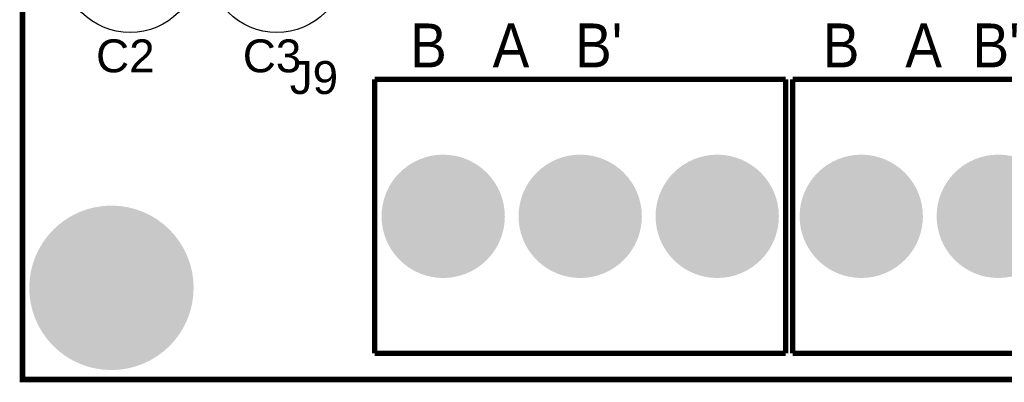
# Model space of a CAD drawing. Header units: inches. Extents: x -3.34 to 3.34, y -1.57 to 1.57.
# Tile 1 of 14: x -3.34 to -1.9, y -1.57 to -1.05. Entities that reach past the tile are written whole.
import ezdxf

# ---------------------------------------------------------------- set-up
doc = ezdxf.new("R2010")
doc.units = ezdxf.units.IN
doc.layers.get('0').update_dxf_attribs({"linetype": 'CONTINUOUS'})

# ---------------------------------------------------------------- blocks, each defined once
blk = doc.blocks.new('EPAD')
at = {"const_width": 0.5}
blk.add_lwpolyline([(-0.25, 0, 1), (0.25, 0, 1)], format="xyb", close=True, dxfattribs=at)

msp = doc.modelspace()

# ---------------------------------------------------------------- linework, layer by layer
at = {"const_width": 0.008}
for points in [[(-3.332118, -1.570866), (3.333236, -1.570866), (3.333236, 1.570866), (-3.332118, 1.570866), (-3.332118, -1.570866)], [(-3.332118, -1.570866), (3.333236, -1.570866), (3.333236, 1.570866), (-3.332118, 1.570866), (-3.332118, -1.570866)], [(-3.332118, -1.570866), (3.333236, -1.570866), (3.333236, 1.570866), (-3.332118, 1.570866), (-3.332118, -1.570866)], [(-2.817945, -1.132677), (-2.817945, -1.532677)], [(-2.217945, -1.132677), (-2.817945, -1.132677)], [(-2.817945, -1.132677), (-2.817945, -1.532677)], [(-2.217945, -1.132677), (-2.817945, -1.132677)], [(-2.817945, -1.132677), (-2.817945, -1.532677)], [(-2.217945, -1.132677), (-2.817945, -1.132677)], [(-2.217945, -1.132677), (-2.217945, -1.532677)], [(-2.217945, -1.132677), (-2.217945, -1.532677)], [(-2.217945, -1.132677), (-2.217945, -1.532677)], [(-2.207709, -1.132677), (-2.207709, -1.532677)], [(-1.607709, -1.132677), (-2.207709, -1.132677)], [(-2.207709, -1.132677), (-2.207709, -1.532677)], [(-1.607709, -1.132677), (-2.207709, -1.132677)], [(-2.207709, -1.132677), (-2.207709, -1.532677)], [(-1.607709, -1.132677), (-2.207709, -1.132677)], [(-2.817945, -1.532677), (-2.217945, -1.532677)], [(-2.817945, -1.532677), (-2.217945, -1.532677)], [(-2.817945, -1.532677), (-2.217945, -1.532677)], [(-2.207709, -1.532677), (-1.607709, -1.532677)], [(-2.207709, -1.532677), (-1.607709, -1.532677)], [(-2.207709, -1.532677), (-1.607709, -1.532677)]]:
    msp.add_lwpolyline(points, dxfattribs=at)
for centre in [(-3.175, -0.964567), (-3.175, -0.964567), (-3.175, -0.964567), (-2.960858, -0.964567), (-2.960858, -0.964567), (-2.960858, -0.964567)]:
    msp.add_circle(centre, 0.1)

# ---------------------------------------------------------------- block references
for p, xscale, yscale in [((-2.717945, -1.332677), 0.18, 0.18), ((-2.517945, -1.332677), 0.18, 0.18), ((-2.317945, -1.332677), 0.18, 0.18), ((-2.107709, -1.332677), 0.18, 0.18), ((-1.907709, -1.332677), 0.18, 0.18), ((-3.202197, -1.437008), 0.24, 0.24)]:
    msp.add_blockref('EPAD', p, dxfattribs=dict(xscale=xscale, yscale=yscale))

# ---------------------------------------------------------------- texts
for s, height, width, p in [("B   A   B'", 0.064, 0.9375, (-2.766173, -1.115307)), ("B   A   B'", 0.064, 0.9375, (-2.766173, -1.115307)), ("B   A   B'", 0.064, 0.9375, (-2.766173, -1.115307)), ("B   A  B'", 0.064, 0.9375, (-2.163811, -1.115307)), ("B   A  B'", 0.064, 0.9375, (-2.163811, -1.115307)), ("B   A  B'", 0.064, 0.9375, (-2.163811, -1.115307)), ('C2', 0.048, 1.041667, (-3.224638, -1.122567)), ('C2', 0.048, 1.041667, (-3.224638, -1.122567)), ('C2', 0.048, 1.041667, (-3.224638, -1.122567)), ('C3', 0.048, 1.041667, (-3.010496, -1.122567)), ('C3', 0.048, 1.041667, (-3.010496, -1.122567)), ('C3', 0.048, 1.041667, (-3.010496, -1.122567)), ('J9', 0.048, 1.041667, (-2.941961, -1.154173)), ('J9', 0.048, 1.041667, (-2.941961, -1.154173)), ('J9', 0.048, 1.041667, (-2.941961, -1.154173))]:
    msp.add_text(s, height=height, dxfattribs=dict(width=width)).set_placement(p)

doc.saveas('drawing.dxf')
